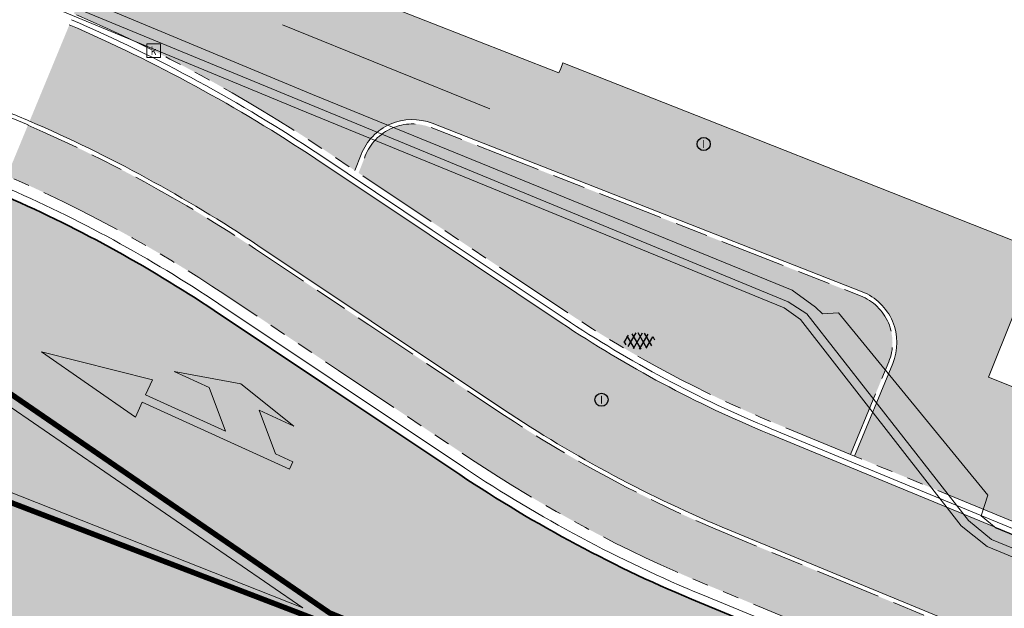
# Model space of a CAD drawing. Header units: metres. Extents: x 187916 to 189411, y 333285 to 334910.
# Tile 220 of 256: x 188620 to 188638, y 334235 to 334246. Entities that reach past the tile are written whole.
import ezdxf
from ezdxf.enums import TextEntityAlignment as Align

# ---------------------------------------------------------------- set-up
doc = ezdxf.new("R2010")
doc.units = ezdxf.units.M
doc.linetypes.add('VH-OPSLUITBAND_100X200', pattern=[16, 8, -2, 4, -2])
doc.linetypes.add('VH-TROTTOIRBAND_180-200', pattern=[20, 10, -2, 2, -2, 2, -2])
for name, color, linetype, lineweight in [('B-ME-IE-TERREINAFSCHEIDING_KUNSTMATIG_RASTERHEKWERK-G', 253, 'IE-TERREINAFSCHEIDING-KUNSTMATIG-OPEN', 18), ('B-ME-OG-BEBOUWING_HOOFDGEBOUW-G', 253, 'Continuous', 18), ('B-ME-RI-HWA_KOLK-S', 253, 'Continuous', 25), ('B-ME-RI-PUT_INSPECTIE-S', 253, 'Continuous', 25), ('B-ME-VH-KANTOPSLUITING_ACHTERKANTBAND-G', 253, 'Continuous', 18), ('B-ME-VH-VERHARDING_ASFALT-G', 253, 'Continuous', 18), ('B-ME-VH-VERHARDING_ASFALT-S', 253, 'Continuous', 25), ('B-ME-VH-VERHARDING_BETONSTRAATSTEEN-G', 253, 'Continuous', 18), ('N-WE-GR-HAAG-HG01-A', 96, 'Continuous', 35), ('N-WE-VH-GOOT_TEGEL-G', 170, 'Continuous', 35), ('N-WE-VH-KANTOPSLUITING_OPSLUITBAND_80X200-G', 30, 'VH-OPSLUITBAND_100X200', 15), ('N-WE-VH-KANTOPSLUITING_RIJWIELPADBAND_4-12 200-G', 94, 'VH-TROTTOIRBAND_180-200', 15), ('N-WE-VH-KANTOPSLUITING_TROTTOIRBAND_180 200-G', 251, 'VH-TROTTOIRBAND_180-200', 15), ('N-WE-VH-KANTOPSLUITING_VOORKANTBAND-G', 7, 'Continuous', 15), ('N-WE-VH-KANTVERHARDING_STREKLAAG_BSS-G', 60, 'Continuous', 18), ('N-WE-VH-VERHARDING_ASFALT_RIJWEG-A', 251, 'Continuous', 18), ('N-WE-VH-VERHARDING_BETONSTRAATSTEEN-ROOD-A', 11, 'Continuous', 18), ('N-WE-VH-VERHARDING_TEGEL-A', 254, 'Continuous', 5), ('N-WE-VW-MARKERING_LANGS_STREEP-G', 251, 'Continuous', 0), ('N-WE-VW-MARKERING_PIJL-S', 251, 'Continuous', 0), ('N-WE-VW-MARKERING_VLAK-G', 251, 'Continuous', 0)]:
    doc.layers.add(name, color=color, linetype=linetype, lineweight=lineweight)
doc.styles.add('NLCS-ISO', font='NLCS-ISO.ttf')
doc.linetypes.add('IE-TERREINAFSCHEIDING-KUNSTMATIG-OPEN', pattern='A,7,-1.5,[67,NLCS.SHX,S=0.75,R=0,X=0,Y=0],-1.5', length=10)

# ---------------------------------------------------------------- blocks, each defined once
blk = doc.blocks.new('SRI-KOLK-SO')
at = {"color": 0, "linetype": 'ByBlock', "lineweight": 18}
blk.add_lwpolyline([(-1.125, -1.125), (1.125, -1.125), (1.125, 1.125), (-1.125, 1.125)], close=True, dxfattribs=at)
at = {"color": 0, "linetype": 'ByBlock', "lineweight": 18, "style": 'NLCS-ISO'}
blk.add_text('k', height=1.5, dxfattribs=at).set_placement((0, 0), align=Align.MIDDLE_CENTER)
blk = doc.blocks.new('SRI-PUT_INSPECTIE-SO')
blk.add_circle((0, -7.105427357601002e-14), 1.999999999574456)
at = {"style": 'NLCS-ISO'}
blk.add_text('I', height=2.5, dxfattribs=at).set_placement((-0.002795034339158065, -0.007140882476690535), align=Align.MIDDLE_CENTER)
blk = doc.blocks.new('SVH-ASFALT-SO')
at = {"ltscale": 0.1}
for p, q in [((-3.363759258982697, 2.173798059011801), (-1.827884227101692, 4.834011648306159)), ((0.3610377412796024, -0.07213355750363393), (-2.305319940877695, 4.546133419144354)), ((-1.90966580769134, 0.6923617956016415), (0.9476199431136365, 5.64132588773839)), ((2.754090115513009, -0.2170218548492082), (-0.4687746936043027, 5.365143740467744)), ((0, 0), (3.267551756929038, 5.659565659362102)), ((4.867727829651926, 0.1220502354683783), (1.647185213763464, 5.700193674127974)), ((2.175571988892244, -0.2317987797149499), (5.321577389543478, 5.217242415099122)), ((6.701218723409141, 0.946350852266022), (4.043291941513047, 5.550015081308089)), ((4.656575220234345, 0.06542487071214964), (7.070171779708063, 4.245896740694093)), ((7.827971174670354, 2.994758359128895), (7.146137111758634, 4.175729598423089)), ((-2.71961448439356, 1.263712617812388), (-3.454265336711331, 2.536165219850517))]:
    blk.add_line(p, q, dxfattribs=at)
at = {"style": 'NLCS-ISO'}
blk.add_attdef('KLEUR', text='', height=1.8, dxfattribs=at).set_placement((9.485913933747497, 2.74105960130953), align=Align.MIDDLE_LEFT)
at = {"style": 'NLCS-ISO', "flags": 1}
blk.add_attdef('FUNCTIE', text='', height=1.8, dxfattribs=at).set_placement((0.1159930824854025, -3.584775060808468), align=Align.MIDDLE_CENTER)
blk = doc.blocks.new('DTM')
at = {"layer": 'B-ME-IE-TERREINAFSCHEIDING_KUNSTMATIG_RASTERHEKWERK-G', "ltscale": 0.2, "flags": 128}
blk.add_lwpolyline([(188625.156, 334245.895), (188628.9369999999, 334244.3620000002)], dxfattribs=at)
at = {"layer": 'B-ME-OG-BEBOUWING_HOOFDGEBOUW-G', "ltscale": 0.2, "flags": 128}
blk.add_lwpolyline([(188743.9840000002, 334223.5380000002), (188751.9180601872, 334216.9698288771), (188745.4390000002, 334209.2420000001), (188737.8897210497, 334200.3223239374), (188736.3149999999, 334199.9550000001), (188734.7962641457, 334199.5834174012), (188679.838, 334222.3799999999), (188678.264, 334223.0320000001), (188655.2635693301, 334232.5984371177), (188638.0302384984, 334239.4697654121), (188638.955020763, 334241.7756483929), (188633.1060000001, 334244.085), (188630.2698509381, 334245.2061205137), (188630.2310000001, 334245.102), (188630.1931713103, 334245.0219777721), (188621.2965137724, 334248.5080150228), (188621.7340000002, 334249.6090000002), (188622.2921989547, 334251.0271803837), (188611.6423652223, 334255.209737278), (188613.0109999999, 334258.642), (188616.4270000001, 334267.2570000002)], dxfattribs=at)
at = {"layer": 'B-ME-VH-KANTOPSLUITING_ACHTERKANTBAND-G', "ltscale": 0.2, "flags": 128}
for points in [[(188635.2960000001, 334240.6430000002), (188635.0040000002, 334240.6260000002), (188634.8769999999, 334240.7450000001), (188634.4509999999, 334241.0580000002), (188625.699, 334244.6290000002), (188615.497, 334248.878), (188615.693, 334249.2540000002), (188614.3659999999, 334249.9649999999), (188614.1740000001, 334249.5860000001), (188611.9479999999, 334251.5219999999), (188611.5980000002, 334251.9569999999)], [(188739.6430000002, 334194.7829999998), (188730.551, 334198.4929999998), (188721.8250000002, 334202.1120000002), (188713.3100000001, 334205.6540000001), (188704.659, 334209.2599999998), (188696.6159999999, 334212.5699999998), (188685.5049999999, 334217.1699999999), (188667.6439999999, 334224.551), (188658.8960000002, 334228.1720000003), (188651.1630000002, 334231.3620000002), (188642.7510000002, 334234.8369999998), (188638.173, 334236.716), (188637.9010000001, 334236.9399999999), (188638.023, 334237.318), (188635.2960000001, 334240.6430000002)]]:
    blk.add_lwpolyline(points, dxfattribs=at)
at = {"layer": 'B-ME-VH-VERHARDING_ASFALT-G', "ltscale": 0.2, "flags": 128}
blk.add_lwpolyline([(188739.5269999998, 334194.4180000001), (188730.4950000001, 334198.1469999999), (188721.727, 334201.8130000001), (188713.2429999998, 334205.3149999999), (188704.5129999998, 334208.9470000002), (188696.4649999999, 334212.236), (188685.3849999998, 334216.855), (188667.568, 334224.2050000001), (188658.9139999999, 334227.753), (188651.0789999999, 334231.0359999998), (188642.6830000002, 334234.4539999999), (188638.0079999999, 334236.3790000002), (188637.534, 334236.7570000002), (188634.6039999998, 334240.52), (188634.304, 334240.7310000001), (188625.5839999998, 334244.304), (188615.3310000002, 334248.551), (188613.9679999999, 334249.284), (188611.6770000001, 334251.2779999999), (188611.3169999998, 334251.7409999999)], dxfattribs=at)
at = {"layer": 'B-ME-VH-VERHARDING_BETONSTRAATSTEEN-G', "ltscale": 0.2, "flags": 128}
blk.add_lwpolyline([(188739.5580000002, 334194.5750000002), (188730.5260000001, 334198.304), (188721.753, 334201.9440000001), (188713.2609999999, 334205.4560000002), (188704.548, 334209.0660000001), (188696.503, 334212.3990000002), (188685.4359999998, 334216.9670000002), (188667.6069999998, 334224.3620000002), (188658.9189999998, 334227.9309999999), (188651.1200000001, 334231.1579999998), (188642.6970000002, 334234.6209999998), (188638.0890000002, 334236.5099999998), (188637.6669999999, 334236.8530000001), (188634.7179999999, 334240.625), (188634.3810000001, 334240.8449999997), (188625.6379999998, 334244.4500000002), (188615.3939999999, 334248.676), (188614.0419999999, 334249.4139999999), (188611.7760000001, 334251.3799999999), (188611.4380000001, 334251.8229999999)], dxfattribs=at)
at = {"layer": 'B-ME-RI-HWA_KOLK-S', "xscale": 0.11, "yscale": 0.11, "zscale": 0.11}
blk.add_blockref('SRI-KOLK-SO', (188622.804, 334245.426), dxfattribs=at)
at = {"layer": 'B-ME-RI-PUT_INSPECTIE-S', "xscale": 0.06, "yscale": 0.06, "zscale": 0.06250000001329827}
for p in [(188632.838, 334243.723), (188630.973, 334239.057)]:
    blk.add_blockref('SRI-PUT_INSPECTIE-SO', p, dxfattribs=at)
at = {"layer": 'B-ME-VH-VERHARDING_ASFALT-S', "xscale": 0.05, "yscale": 0.05, "zscale": 0.05}
blk.add_blockref('SVH-ASFALT-SO', (188631.5567921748, 334239.9935271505), dxfattribs=at)
blk = doc.blocks.new('ontwerp Parklaan')
at = {"layer": 'N-WE-VH-KANTOPSLUITING_OPSLUITBAND_80X200-G', "color": 251, "flags": 128}
blk.add_lwpolyline([(188620.5117151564, 334244.070147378), (188619.1993726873, 334244.6121743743), (188616.8886979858, 334245.5665350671), (188616.4305432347, 334244.4574341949)], dxfattribs=at)
at = {"layer": 'N-WE-VH-KANTOPSLUITING_VOORKANTBAND-G', "color": 251, "flags": 128}
blk.add_lwpolyline([(188620.5408407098, 334244.1406667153, 0.004196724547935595), (188620.1345258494, 334244.3124900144), (188616.8453000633, 334245.671014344), (188616.3566034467, 334244.4879777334)], format="xyb", dxfattribs=at)
blk = doc.blocks.new('ontwerp Wilhelmina- & Engelenkampstraat')
at = {"layer": 'N-WE-GR-HAAG-HG01-A', "transparency": 33554610}
h = blk.add_hatch(color=256, dxfattribs=at)
h.dxf.hatch_style = 1
edge = h.paths.add_edge_path()
edge.add_line((188705.4474452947, 334205.713997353), (188707.9869095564, 334204.6651414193))
edge.add_line((188707.9869095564, 334204.6651414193), (188708.3686531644, 334205.58940968))
edge.add_line((188708.3686531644, 334205.58940968), (188705.8291889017, 334206.6382656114))
edge.add_line((188705.8291889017, 334206.6382656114), (188633.276648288, 334236.6040989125))
edge.add_arc((188642.3621461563, 334258.6016835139), 23.79999999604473, 236.2483398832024, 247.5582723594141, ccw=False)
edge.add_line((188629.1390012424, 334238.8130898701), (188624.6588751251, 334241.8068022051))
edge.add_arc((188610.1023038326, 334220.0227201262), 26.19999999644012, 56.24833988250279, 66.59352137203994)
edge.add_line((188620.5102973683, 334244.0667146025), (188620.1285032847, 334243.1423075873))
edge.add_arc((188610.1023038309, 334220.0227201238), 25.19999999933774, 56.248339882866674, 66.55521940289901, ccw=False)
edge.add_line((188624.1032808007, 334240.9753486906), (188628.5834069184, 334237.9816363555))
edge.add_arc((188642.3621461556, 334258.601683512), 24.79999999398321, 236.2483398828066, 247.5582723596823)
edge.add_line((188632.8949046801, 334235.6798306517), (188705.4474452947, 334205.713997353))
edge = h.paths.add_edge_path()
edge.add_line((188711.2893408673, 334204.3830998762), (188710.9075972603, 334203.4588316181))
edge.add_line((188710.9075972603, 334203.4588316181), (188734.0493361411, 334193.9007722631))
edge.add_arc((188739.6991415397, 334207.5799425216), 14.80000000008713, 247.5582723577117, 307.0646274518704)
edge.add_arc((188748.4385158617, 334196.0095779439), 0.3000000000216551, 307.0646274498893, 423.6174037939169)
edge.add_line((188748.5718247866, 334196.2783319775), (188747.7286679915, 334196.8285838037))
edge.add_arc((188619.9686875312, 333937.0112801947), 289.5300396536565, 63.81526708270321, 63.89557908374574)
edge.add_arc((188745.1995127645, 334192.5892821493), 4.919999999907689, 63.89557908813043, 103.4372201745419)
edge.add_line((188744.0562042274, 334197.3745977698), (188736.2771499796, 334195.5160246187))
edge.add_arc((188734.6319011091, 334202.4022105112), 7.079999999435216, 247.55827235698, 283.4372201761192, ccw=False)
edge.add_line((188731.9291563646, 334195.858391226), (188711.2893408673, 334204.3830998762))
h = blk.add_hatch(color=256, dxfattribs=at)
h.dxf.hatch_style = 1
h.paths.add_polyline_path([(188627.8558353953, 334244.026062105, 0.4142135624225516), (188626.6636040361, 334243.5051164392), (188626.5418929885, 334243.1944997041), (188627.9513892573, 334242.2526453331), (188630.3613087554, 334240.6422876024, 0.04938898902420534), (188634.1164842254, 334238.6374890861), (188635.51736717, 334238.0588928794), (188636.2126180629, 334239.7462884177, 0.4193135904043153), (188635.6976353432, 334240.9533568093)])
at = {"layer": 'N-WE-VH-VERHARDING_ASFALT_RIJWEG-A', "transparency": 33554610}
h = blk.add_hatch(color=256, dxfattribs=at)
h.dxf.hatch_style = 1
edge = h.paths.add_edge_path(flags=16)
edge.add_arc((188843.2202829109, 334124.6265817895), 0.5000000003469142, 68.86366228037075, 236.5502401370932)
edge.add_line((188842.9446801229, 334124.2093970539), (188847.2596446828, 334121.3588223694))
edge.add_arc((188764.52368857, 333996.1199642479), 150.1000000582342, 53.138037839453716, 56.550240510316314, ccw=False)
edge.add_arc((188854.8670012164, 334116.6124780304), 0.5000000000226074, 233.1380378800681, 405.2541734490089)
edge.add_line((188855.2189827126, 334116.9675963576), (188849.6333451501, 334122.5038948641))
edge.add_arc((188848.2254191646, 334121.0834215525), 2.000000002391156, 45.25417348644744, 68.86366190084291)
edge.add_line((188848.9465960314, 334122.9488716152), (188843.4005771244, 334125.0929443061))
edge = h.paths.add_edge_path()
edge.add_line((188813.0185392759, 334140.2053137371), (188813.0105729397, 334140.209319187))
edge.add_line((188813.0105729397, 334140.209319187), (188850.7365500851, 334115.2865848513))
edge.add_arc((188823.0935907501, 334073.442955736), 50.14999998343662, 53.70449889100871, 56.55024050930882, ccw=False)
edge.add_arc((188844.432152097, 334101.8879698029), 14.59712508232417, 51.12888847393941, 55.118945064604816, ccw=False)
edge.add_line((188853.5928784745, 334113.2527026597), (188950.9588811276, 334038.6637910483))
edge.add_arc((188941.7456837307, 334026.6371749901), 15.15000000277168, 40.65152212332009, 52.54545483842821, ccw=False)
edge.add_line((188953.2397736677, 334036.5067442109), (188961.6247993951, 334026.741552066))
edge.add_arc((188972.8912835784, 334036.415684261), 14.84999998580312, 220.6515221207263, 230.026866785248)
edge.add_arc((188742.2273900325, 333761.2592333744), 344.2000024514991, 49.060789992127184, 50.026866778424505, ccw=False)
edge.add_line((188967.767169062, 334021.2697134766), (188981.7537264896, 334009.2102175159))
edge.add_line((188981.7537264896, 334009.2102175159), (188990.3623937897, 334001.7876695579))
edge.add_arc((188830.8334411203, 333816.7660723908), 244.2999757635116, 45.63147792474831, 49.231496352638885, ccw=False)
edge.add_line((189001.6652582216, 333991.4056109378), (189005.3166251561, 333987.8338559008))
edge.add_line((189005.3166251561, 333987.8338559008), (189009.3616308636, 333991.9690219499))
edge.add_arc((189010.0094888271, 333991.9162956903), 0.6499999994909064, 135.63089128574, 175.3472076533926, ccw=False)
edge.add_line((189009.5448364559, 333992.3708264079), (189010.1315084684, 333992.9705626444))
edge.add_arc((189010.5961608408, 333992.5160319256), 0.6500000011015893, 110.0016349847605, 135.6308912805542, ccw=False)
edge.add_line((189010.3738303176, 333993.126825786), (189012.7423269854, 333996.2283355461))
edge.add_line((189012.7423269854, 333996.2283355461), (189006.7711925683, 334000.7882476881))
edge.add_line((189006.7711925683, 334000.7882476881), (189004.0161101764, 334002.9017076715))
edge.add_line((189004.0161101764, 334002.9017076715), (188999.2558699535, 334006.5545254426))
edge.add_line((188999.2558699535, 334006.5545254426), (188998.8588697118, 334006.8610537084))
edge.add_line((188998.8588697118, 334006.8610537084), (188991.767266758, 334012.3365586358))
edge.add_arc((189144.6444510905, 334210.3355206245), 250.1499998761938, 228.1364962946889, 232.3278733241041, ccw=False)
edge.add_arc((188742.2273912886, 333761.2592353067), 352.8500001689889, 48.13649629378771, 52.54545484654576)
edge.add_line((188956.8067115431, 334041.3642833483), (188954.6511510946, 334043.0155877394))
edge.add_line((188954.6511510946, 334043.0155877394), (188891.8217000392, 334091.1471762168))
edge.add_line((188891.8217000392, 334091.1471762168), (188891.5662846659, 334090.8137650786))
edge.add_line((188891.5662846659, 334090.8137650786), (188875.9674064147, 334102.7635557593))
edge.add_line((188875.9674064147, 334102.7635557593), (188876.222821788, 334103.0969668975))
edge.add_line((188876.222821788, 334103.0969668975), (188867.5141152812, 334109.7684222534))
edge.add_arc((188884.8033035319, 334132.3371809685), 28.4300000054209, 226.5407898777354, 232.5454548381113, ccw=False)
edge.add_line((188865.2480693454, 334111.7008606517), (188851.7136843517, 334124.5262124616))
edge.add_arc((188838.0601001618, 334110.1178073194), 19.84999999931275, 46.54078987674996, 56.5502405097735)
edge.add_line((188849.0015307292, 334126.680041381), (188818.5871468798, 334146.772552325))
edge.add_arc((188824.1818834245, 334155.2414024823), 10.14999999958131, 230.746516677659, 236.55024045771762, ccw=False)
edge.add_line((188817.7594464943, 334147.3817075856), (188813.0185392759, 334140.2053137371))
edge = h.paths.add_edge_path()
edge.add_arc((188804.4060072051, 334144.8922067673), 15.00000001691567, 49.44930201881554, 57.10513435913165)
edge.add_line((188812.5524953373, 334157.4872348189), (188809.1197533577, 334159.7075388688))
edge.add_line((188809.1197533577, 334159.7075388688), (188808.8358097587, 334159.2796429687))
edge.add_arc((188807.8775894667, 334159.9154997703), 1.150000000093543, 146.4325029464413, 326.4325029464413, ccw=False)
edge.add_line((188806.9193691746, 334160.5513565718), (188807.1883826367, 334160.9567531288))
edge.add_line((188807.1883826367, 334160.9567531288), (188802.8966842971, 334163.732631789))
edge.add_arc((188799.7691371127, 334173.3887670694), 10.14999999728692, 238.0087583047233, 287.9467359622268, ccw=False)
edge.add_line((188794.391772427, 334164.7802568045), (188787.6683002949, 334154.8824230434))
edge.add_arc((188776.9360168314, 334149.1867587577), 12.14999999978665, 6.552444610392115, 27.95506492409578, ccw=False)
edge.add_arc((188778.9149951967, 334149.4490587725), 10.1540764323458, -2.101472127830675, 6.356304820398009, ccw=False)
edge.add_line((188789.0622425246, 334149.0767150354), (188793.7916961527, 334146.0152720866))
edge.add_line((188793.7916961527, 334146.0152720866), (188794.0757942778, 334146.443065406))
edge.add_arc((188795.0337848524, 334145.8068625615), 1.15000000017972, -33.58819080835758, 146.4118091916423, ccw=False)
edge.add_line((188795.991775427, 334145.170659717), (188795.7226155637, 334144.7653603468))
edge.add_line((188795.7226155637, 334144.7653603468), (188801.9201273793, 334140.7536223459))
edge.add_arc((188806.91186024, 334129.6763888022), 12.14999999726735, 71.61773031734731, 114.25775215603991, ccw=False)
edge.add_line((188810.743428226, 334141.2064185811), (188816.0248838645, 334149.2010499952))
edge.add_arc((188824.1818834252, 334155.2414024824), 10.15000000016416, 183.1724790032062, 216.5203757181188, ccw=False)
edge.add_arc((188822.7365122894, 334155.1739654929), 8.703121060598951, 180.8378362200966, 183.2557978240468, ccw=False)
edge.add_arc((188833.7517650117, 334153.715293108), 19.7623436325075, 172.5149848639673, 176.1369932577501, ccw=False)
edge = h.paths.add_edge_path()
edge.add_line((188786.2209732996, 334157.0233449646), (188792.4021116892, 334166.1227922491))
edge.add_line((188792.4021116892, 334166.1227922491), (188791.5485077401, 334166.7026345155))
edge.add_line((188791.5485077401, 334166.7026345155), (188788.5394280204, 334169.4236699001))
edge.add_line((188788.5394280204, 334169.4236699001), (188787.1852216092, 334167.4301002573))
edge.add_line((188787.1852216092, 334167.4301002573), (188780.1013007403, 334172.2421172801))
edge.add_arc((188618.4537611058, 333934.267257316), 287.6837865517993, 55.81317921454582, 60.58230996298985)
edge.add_arc((188735.7243300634, 334140.9898543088), 50.01920379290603, 61.28503171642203, 77.31862338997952)
edge.add_arc((188760.1973562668, 334256.6585423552), 68.2172590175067, 252.5019390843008, 258.5925344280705, ccw=False)
edge.add_arc((188746.5917393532, 334218.9896416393), 28.24878716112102, 246.6552150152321, 255.85047768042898, ccw=False)
edge.add_arc((188739.6991429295, 334207.5799419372), 15.14999999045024, 247.5582666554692, 253.5058051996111, ccw=False)
edge.add_line((188733.9157258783, 334193.5772783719), (188632.7612944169, 334235.3563367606))
edge.add_arc((188642.362146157, 334258.6016835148), 25.14999999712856, 236.2483398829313, 247.5582723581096, ccw=False)
edge.add_line((188628.3889489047, 334237.6906276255), (188623.9088227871, 334240.6843399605))
edge.add_arc((188610.1023038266, 334220.0227201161), 24.85000000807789, 56.24833988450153, 66.54108532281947)
edge.add_line((188619.9948742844, 334242.8187625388), (188616.8650908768, 334235.2408720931))
edge.add_arc((188612.7752758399, 334225.9513130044), 10.14999975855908, 36.3971108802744, 66.23805833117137, ccw=False)
edge.add_line((188620.9452513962, 334231.9741025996), (188631.6761182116, 334226.2780943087))
edge.add_arc((188635.7212357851, 334214.8212394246), 12.15000000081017, 67.55827235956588, 109.4468017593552, ccw=False)
edge.add_line((188640.3594206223, 334226.051098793), (188725.7324548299, 334190.7901128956))
edge.add_line((188725.7324548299, 334190.7901128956), (188736.3228047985, 334186.3562589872))
edge.add_arc((188702.9288175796, 334091.9793464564), 100.1107386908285, 61.585566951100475, 70.51436696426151, ccw=False)
edge.add_line((188750.5660902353, 334180.0296176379), (188754.2367218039, 334177.9780331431))
edge.add_arc((188618.5090913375, 333934.3570586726), 278.8784123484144, 55.81223272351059, 60.876674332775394, ccw=False)
edge.add_line((188775.2127626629, 334165.0454378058), (188783.7631842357, 334159.2372455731))
edge.add_arc((188776.9360168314, 334149.1867587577), 12.14999999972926, 40.16466472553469, 55.81223272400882, ccw=False)
at = {"layer": 'N-WE-VH-VERHARDING_BETONSTRAATSTEEN-ROOD-A', "transparency": 33554610}
h = blk.add_hatch(color=11, dxfattribs=at)
h.dxf.hatch_style = 1
edge = h.paths.add_edge_path()
edge.add_arc((188610.1023038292, 334220.0227201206), 28.18000000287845, 56.2483398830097, 66.66133845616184)
edge.add_line((188621.2662378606, 334245.897011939), (188620.5408407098, 334244.1406667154))
edge.add_arc((188610.102303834, 334220.0227201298), 26.27999999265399, 56.24833988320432, 66.59645958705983, ccw=False)
edge.add_line((188624.7033226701, 334241.8733184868), (188628.2531991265, 334239.5012180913))
edge.add_arc((188643.1984291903, 334260.3204728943), 25.62813438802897, 234.3270917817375, 247.2971173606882)
edge.add_line((188633.3071877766, 334236.6780403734), (188731.9595287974, 334195.9324016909))
edge.add_arc((188734.6319011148, 334202.4022105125), 6.99999999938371, 247.5567928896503, 283.4372201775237)
edge.add_line((188736.2585596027, 334195.5938346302), (188744.0376138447, 334197.4524077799))
edge.add_arc((188745.1995127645, 334192.589282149), 5.000000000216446, 63.89557908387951, 103.43722017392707, ccw=False)
edge.add_line((188747.3995550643, 334197.0792502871), (188747.7640847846, 334196.9003171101))
edge.add_line((188747.7640847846, 334196.9003171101), (188748.6606974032, 334196.4575013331))
edge.add_arc((188748.4385158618, 334196.0095779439), 0.4999999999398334, -52.93537255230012, 63.61740380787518, ccw=False)
edge.add_arc((188739.6991415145, 334207.5799425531), 15.00000004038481, 307.0646274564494, 317.8121304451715)
edge.add_line((188750.8133434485, 334197.5064865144), (188749.943819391, 334197.9414783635))
edge.add_arc((188619.9687057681, 333937.0113174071), 291.5099982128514, 63.52108409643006, 63.89557908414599)
edge.add_arc((188745.1995127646, 334192.58928215), 6.899999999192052, 63.89557907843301, 103.4372201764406)
edge.add_line((188743.5960922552, 334199.3003955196), (188735.8170380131, 334197.4418223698))
edge.add_arc((188734.6319011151, 334202.4022105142), 5.100000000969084, 247.5582723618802, 283.4372201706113, ccw=False)
edge.add_line((188732.6850087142, 334197.6884423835), (188634.0325006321, 334238.4341500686))
edge.add_arc((188642.3621461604, 334258.6016835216), 21.82000000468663, 236.2483398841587, 247.5582723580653, ccw=False)
edge.add_line((188630.239078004, 334240.4593678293), (188625.758951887, 334243.4530801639))
at = {"layer": 'N-WE-VH-VERHARDING_TEGEL-A', "transparency": 33554610}
h = blk.add_hatch(color=256, dxfattribs=at)
h.dxf.hatch_style = 1
edge = h.paths.add_edge_path()
edge.add_line((188732.7688750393, 334197.8918298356), (188733.6651576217, 334200.0525982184))
edge.add_line((188733.6651576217, 334200.0525982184), (188730.6036364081, 334201.3225113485))
edge.add_line((188730.6036364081, 334201.3225113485), (188730.3737498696, 334200.7682982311))
edge.add_line((188730.3737498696, 334200.7682982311), (188727.1408400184, 334202.1093030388))
edge.add_line((188727.1408400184, 334202.1093030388), (188727.370726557, 334202.6635161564))
edge.add_line((188727.370726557, 334202.6635161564), (188725.5221943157, 334203.430283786))
edge.add_line((188725.5221943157, 334203.430283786), (188725.2923077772, 334202.8760706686))
edge.add_line((188725.2923077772, 334202.8760706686), (188723.6296684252, 334203.5657302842))
edge.add_line((188723.6296684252, 334203.5657302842), (188723.8596793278, 334204.1198918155))
edge.add_line((188723.8596793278, 334204.1198918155), (188708.4829275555, 334210.4981389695))
edge.add_line((188708.4829275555, 334210.4981389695), (188708.2500143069, 334209.9408826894))
edge.add_line((188708.2500143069, 334209.9408826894), (188704.0980835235, 334211.6762416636))
edge.add_line((188704.0980835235, 334211.6762416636), (188704.3260646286, 334212.2223977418))
edge.add_line((188704.3260646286, 334212.2223977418), (188701.4845689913, 334213.4010446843))
edge.add_line((188701.4845689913, 334213.4010446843), (188701.2543822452, 334212.8469560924))
edge.add_line((188701.2543822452, 334212.8469560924), (188699.5917428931, 334213.5366157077))
edge.add_line((188699.5917428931, 334213.5366157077), (188699.8216294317, 334214.0908288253))
edge.add_line((188699.8216294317, 334214.0908288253), (188693.0610781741, 334216.8950925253))
edge.add_line((188693.0610781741, 334216.8950925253), (188692.8311916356, 334216.3408794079))
edge.add_line((188692.8311916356, 334216.3408794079), (188691.9075031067, 334216.7240236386))
edge.add_line((188691.9075031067, 334216.7240236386), (188692.1377479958, 334217.278088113))
edge.add_line((188692.1377479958, 334217.278088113), (188690.7855259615, 334217.8389872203))
edge.add_line((188690.7855259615, 334217.8389872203), (188690.5419999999, 334217.2239999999))
edge.add_line((188690.5419999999, 334217.2239999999), (188688.5640000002, 334218.04))
edge.add_line((188688.5640000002, 334218.04), (188688.8222523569, 334218.6533493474))
edge.add_line((188688.8222523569, 334218.6533493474), (188688.5053076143, 334218.7848174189))
edge.add_line((188688.5053076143, 334218.7848174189), (188688.2754210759, 334218.2306043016))
edge.add_line((188688.2754210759, 334218.2306043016), (188687.351732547, 334218.6137485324))
edge.add_line((188687.351732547, 334218.6137485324), (188687.5816190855, 334219.1679616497))
edge.add_line((188687.5816190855, 334219.1679616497), (188684.1907726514, 334220.5744782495))
edge.add_line((188684.1907726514, 334220.5744782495), (188683.9608861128, 334220.0202651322))
edge.add_line((188683.9608861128, 334220.0202651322), (188682.8524598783, 334220.4800382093))
edge.add_line((188682.8524598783, 334220.4800382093), (188683.0823464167, 334221.0342513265))
edge.add_line((188683.0823464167, 334221.0342513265), (188682.7619646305, 334221.1671450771))
edge.add_line((188682.7619646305, 334221.1671450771), (188682.5049999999, 334220.5279999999))
edge.add_line((188682.5049999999, 334220.5279999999), (188680.574, 334221.352))
edge.add_line((188680.574, 334221.352), (188680.7930543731, 334221.983845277))
edge.add_line((188680.7930543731, 334221.983845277), (188679.838, 334222.3799999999))
edge.add_line((188679.838, 334222.3799999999), (188679.14490882, 334222.6671000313))
edge.add_line((188679.14490882, 334222.6671000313), (188678.9010000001, 334222.071))
edge.add_line((188678.9010000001, 334222.071), (188677.946, 334222.4580000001))
edge.add_line((188677.946, 334222.4580000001), (188678.2108268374, 334223.0541160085))
edge.add_line((188678.2108268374, 334223.0541160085), (188677.5118100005, 334223.3448540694))
edge.add_line((188677.5118100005, 334223.3448540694), (188677.2813912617, 334222.7908620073))
edge.add_line((188677.2813912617, 334222.7908620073), (188674.9730910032, 334223.7509400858))
edge.add_line((188674.9730910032, 334223.7509400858), (188675.2035097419, 334224.3049321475))
edge.add_line((188675.2035097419, 334224.3049321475), (188674.6313442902, 334224.5429096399))
edge.add_line((188674.6313442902, 334224.5429096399), (188674.4016549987, 334223.9873626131))
edge.add_line((188674.4016549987, 334223.9873626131), (188673.015215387, 334224.5598878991))
edge.add_line((188673.015215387, 334224.5598878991), (188673.2461222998, 334225.1190570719))
edge.add_line((188673.2461222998, 334225.1190570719), (188671.6954862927, 334225.7640042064))
edge.add_line((188671.6954862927, 334225.7640042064), (188671.4627569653, 334225.200980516))
edge.add_line((188671.4627569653, 334225.200980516), (188667.3032170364, 334226.9180208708))
edge.add_line((188667.3032170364, 334226.9180208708), (188667.540560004, 334227.4921388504))
edge.add_line((188667.540560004, 334227.4921388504), (188666.1596743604, 334228.0664826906))
edge.add_line((188666.1596743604, 334228.0664826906), (188665.9198609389, 334227.4889761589))
edge.add_line((188665.9198609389, 334227.4889761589), (188664.6257706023, 334228.0231392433))
edge.add_line((188664.6257706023, 334228.0231392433), (188664.8661172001, 334228.6045044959))
edge.add_line((188664.8661172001, 334228.6045044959), (188664.4722906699, 334228.7683065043))
edge.add_line((188664.4722906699, 334228.7683065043), (188664.358, 334228.4980000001))
edge.add_line((188664.358, 334228.4980000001), (188663.352, 334228.909))
edge.add_line((188663.352, 334228.909), (188663.465429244, 334229.1870845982))
edge.add_line((188663.465429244, 334229.1870845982), (188660.3521434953, 334230.481975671))
edge.add_line((188660.3521434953, 334230.481975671), (188660.2450000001, 334230.2060000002))
edge.add_line((188660.2450000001, 334230.2060000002), (188659.2259999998, 334230.6460000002))
edge.add_line((188659.2259999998, 334230.6460000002), (188659.3066070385, 334230.9168396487))
edge.add_line((188659.3066070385, 334230.9168396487), (188656.275845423, 334232.1774069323))
edge.add_line((188656.275845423, 334232.1774069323), (188656.0720000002, 334231.6899999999))
edge.add_line((188656.0720000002, 334231.6899999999), (188655.0810000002, 334232.0929999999))
edge.add_line((188655.0810000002, 334232.0929999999), (188655.2910359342, 334232.5870130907))
edge.add_line((188655.2910359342, 334232.5870130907), (188655.2635693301, 334232.5984371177))
edge.add_line((188655.2635693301, 334232.5984371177), (188655.1869877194, 334232.6289719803))
edge.add_line((188655.1869877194, 334232.6289719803), (188654.6409525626, 334232.8466888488))
edge.add_line((188654.6409525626, 334232.8466888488), (188654.3999999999, 334232.3140000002))
edge.add_line((188654.3999999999, 334232.3140000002), (188653.4189999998, 334232.7060000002))
edge.add_line((188653.4189999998, 334232.7060000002), (188653.6263040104, 334233.2512527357))
edge.add_line((188653.6263040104, 334233.2512527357), (188653.2443679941, 334233.4035394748))
edge.add_line((188653.2443679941, 334233.4035394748), (188653.0003285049, 334232.8030336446))
edge.add_line((188653.0003285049, 334232.8030336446), (188650.0298250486, 334233.9930375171))
edge.add_line((188650.0298250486, 334233.9930375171), (188650.2712861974, 334234.5889760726))
edge.add_line((188650.2712861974, 334234.5889760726), (188638.0434246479, 334239.4643753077))
edge.add_line((188638.0434246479, 334239.4643753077), (188638.955020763, 334241.7756483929))
edge.add_line((188638.955020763, 334241.7756483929), (188633.1060000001, 334244.085))
edge.add_line((188633.1060000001, 334244.085), (188630.2698509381, 334245.2061205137))
edge.add_line((188630.2698509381, 334245.2061205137), (188630.2310000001, 334245.102))
edge.add_line((188630.2310000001, 334245.102), (188630.1931713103, 334245.0219777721))
edge.add_line((188630.1931713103, 334245.0219777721), (188622.1969311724, 334248.1551984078))
edge.add_line((188622.1969311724, 334248.1551984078), (188621.3501455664, 334246.1001708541))
edge.add_arc((188609.9655490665, 334219.7359563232), 28.71725692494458, 55.441688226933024, 66.64434480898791, ccw=False)
edge.add_line((188626.2552603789, 334243.3860335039), (188626.4737998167, 334243.2400009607))
edge.add_line((188626.4737998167, 334243.2400009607), (188626.5891180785, 334243.5343027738))
edge.add_arc((188627.5201925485, 334243.1694735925), 1.000000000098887, 68.60292939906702, 158.6029293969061, ccw=False)
edge.add_line((188627.8850217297, 334244.1005480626), (188635.7268216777, 334241.0278427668))
edge.add_arc((188635.3619924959, 334240.0967682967), 1.000000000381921, -22.392936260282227, 68.60292936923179, ccw=False)
edge.add_line((188636.2865855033, 334239.7158119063), (188635.590363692, 334238.0287436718))
edge.add_line((188635.590363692, 334238.0287436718), (188732.7688750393, 334197.8918298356))
at = {"layer": 'N-WE-VH-GOOT_TEGEL-G'}
blk.add_lwpolyline([(188749.5114236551, 334196.0369091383, -0.01440841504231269), (188748.8302809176, 334195.4909064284, -0.2656419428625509), (188733.9157258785, 334193.5772783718), (188632.7612944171, 334235.3563367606, -0.04938898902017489), (188628.3889489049, 334237.6906276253), (188625.9790294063, 334239.3009853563), (188623.9088227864, 334240.684339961, 0.0449674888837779), (188619.9924448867, 334242.8198166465)], format="xyb", dxfattribs=at)
at = {"layer": 'N-WE-VH-KANTOPSLUITING_OPSLUITBAND_80X200-G', "ltscale": 0.15, "flags": 128}
for points in [[(188747.7286679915, 334196.8285838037, 0.0003504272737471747), (188747.3643543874, 334197.0074107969, 0.174265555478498), (188744.0562042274, 334197.3745977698), (188736.2771499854, 334195.5160246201, -0.1578349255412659), (188731.9293637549, 334195.8583055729), (188633.2766482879, 334236.6040989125, -0.04938898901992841), (188629.1390012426, 334238.81308987), (188626.729081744, 334240.423447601), (188624.6588751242, 334241.8068022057, 0.04517005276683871), (188620.5102973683, 334244.0667146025)], [(188635.5170782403, 334238.0581916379), (188636.2126180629, 334239.7462884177, 0.4193135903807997), (188635.6976353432, 334240.9533568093), (188627.8558353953, 334244.026062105, 0.4142135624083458), (188626.6636040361, 334243.5051164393), (188626.5482857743, 334243.2108146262)]]:
    blk.add_lwpolyline(points, format="xyb", dxfattribs=at)
at = {"layer": 'N-WE-VH-KANTOPSLUITING_RIJWIELPADBAND_4-12 200-G', "ltscale": 0.15, "flags": 128}
blk.add_lwpolyline([(188732.7688750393, 334197.8918298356), (188634.1164842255, 334238.6374890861, -0.04938898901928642), (188630.3613087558, 334240.6422876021), (188627.9513892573, 334242.2526453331), (188625.8811826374, 334243.6359999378, 0.04549696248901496), (188621.3502303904, 334246.1003762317)], format="xyb", dxfattribs=at)
at = {"layer": 'N-WE-VH-KANTOPSLUITING_TROTTOIRBAND_180 200-G', "ltscale": 0.15, "flags": 128}
blk.add_lwpolyline([(188748.5718247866, 334196.2783319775, -0.5574663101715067), (188748.6193305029, 334195.7701910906, -0.2656419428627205), (188734.0493361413, 334193.9007722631), (188632.8949046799, 334235.6798306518, -0.04938898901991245), (188628.5834069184, 334237.9816363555), (188626.1734874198, 334239.5919940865), (188624.1032807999, 334240.9753486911, 0.04496748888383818), (188620.131742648, 334243.140902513, 0.04496748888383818)], format="xyb", dxfattribs=at)
at = {"layer": 'N-WE-VH-KANTOPSLUITING_VOORKANTBAND-G', "flags": 128}
for points in [[(188732.7230637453, 334197.7809184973), (188634.0706749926, 334238.5265768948, -0.04938898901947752), (188630.2946374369, 334240.5425131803), (188627.8847179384, 334242.1528709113), (188625.8145113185, 334243.536225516, 0.04548044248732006), (188621.304416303, 334245.9894503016)], [(188747.7640847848, 334196.9003171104, 0.0003505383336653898), (188747.3995550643, 334197.079250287, 0.174265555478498), (188744.0376138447, 334197.4524077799), (188736.2585596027, 334195.5938346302, -0.1578496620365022), (188731.9595287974, 334195.9324016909), (188633.3071877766, 334236.6780403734, -0.04938898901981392), (188629.1834487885, 334238.8796061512), (188626.77352929, 334240.4899638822), (188624.7033226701, 334241.8733184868, 0.04518289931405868), (188620.5408407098, 334244.1406667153)], [(188635.5910456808, 334238.0277151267), (188636.2865855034, 334239.7158119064, 0.4193135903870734), (188635.7268216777, 334241.0278427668), (188627.8850217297, 334244.1005480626, 0.4142135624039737), (188626.5891180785, 334243.5343027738), (188626.4737998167, 334243.2400009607)], [(188748.6606974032, 334196.4575013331, -0.5574663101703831), (188748.739873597, 334195.6105998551, -0.2656419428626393), (188733.9729874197, 334193.7159186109), (188632.8185559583, 334235.4949769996, -0.04938898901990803), (188628.4722880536, 334237.8153456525), (188626.062368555, 334239.4257033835), (188623.9921619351, 334240.8090579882, 0.04496748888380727), (188620.0521439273, 334242.957424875)]]:
    blk.add_lwpolyline(points, format="xyb", dxfattribs=at)
at = {"layer": 'N-WE-VH-KANTVERHARDING_STREKLAAG_BSS-G', "flags": 128}
blk.add_lwpolyline([(188621.2648048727, 334245.8976301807, -0.04548044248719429), (188625.7589518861, 334243.4530801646), (188627.8291585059, 334242.0697255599), (188630.2390780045, 334240.4593678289, 0.04938898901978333), (188634.0325006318, 334238.4341500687), (188732.6848869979, 334197.688492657)], format="xyb", dxfattribs=at)
blk = doc.blocks.new('N-SVW-MARKERING_PIJL_COMBI_RD_RA_5.0')
h = blk.add_hatch(color=256)
h.paths.add_polyline_path([(4.999999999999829, 1.70530256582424e-13), (2.949999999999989, 0.3750000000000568), (2.949999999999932, 0.07499999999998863), (0, 0.07499999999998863), (2.842170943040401e-14, -0.07499999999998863), (0.345908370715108, -0.07499999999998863), (0.5709083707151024, -0.3000000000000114), (1.575000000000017, -0.3000000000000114), (1.349999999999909, -0.07499999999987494), (2.950000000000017, -0.0749999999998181), (2.949999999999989, -0.3749999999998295)])
h.paths.add_polyline_path([(2.649999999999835, -0.6749999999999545), (1.950000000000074, -0.6749999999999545), (1.574999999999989, -0.3000000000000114), (0.5709083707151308, -0.3000000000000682), (0.9459083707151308, -0.6749999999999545), (0.2500000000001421, -0.6750000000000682), (1.450000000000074, -0.9749999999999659)])
for p, q in [((4.999999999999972, 1.70530256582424e-13), (2.94999999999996, 0.3750000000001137)), ((2.949999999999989, 0.3750000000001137), (2.94999999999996, 0.07500000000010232)), ((-2.842170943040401e-14, 0.07499999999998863), (2.94999999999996, 0.07500000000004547)), ((0, -0.07499999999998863), (-2.842170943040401e-14, 0.07499999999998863)), ((4.999999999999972, 1.70530256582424e-13), (2.949999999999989, -0.3749999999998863)), ((0, -0.07499999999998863), (0.3459083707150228, -0.07499999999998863)), ((0.345908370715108, -0.07499999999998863), (0.9459083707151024, -0.6749999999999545)), ((1.349999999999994, -0.07500000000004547), (1.950000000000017, -0.6749999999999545)), ((1.349999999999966, -0.07499999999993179), (2.949999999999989, -0.07499999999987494)), ((2.949999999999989, -0.07499999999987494), (2.949999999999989, -0.3749999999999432)), ((1.450000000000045, -0.9749999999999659), (0.25, -0.6750000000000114)), ((0.25, -0.6750000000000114), (0.9459083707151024, -0.6749999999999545)), ((2.650000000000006, -0.6749999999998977), (1.450000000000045, -0.9749999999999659)), ((1.950000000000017, -0.6749999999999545), (2.650000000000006, -0.6749999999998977))]:
    blk.add_line(p, q)
blk = doc.blocks.new('markering')
at = {"layer": 'N-WE-VW-MARKERING_VLAK-G'}
h = blk.add_hatch(color=256, dxfattribs=at)
h.dxf.hatch_style = 1
edge = h.paths.add_edge_path()
edge.add_line((188618.2127968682, 334238.1518392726), (188625.5219752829, 334235.2628182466))
edge.add_line((188625.5219752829, 334235.2628182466), (188618.8981806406, 334239.8112736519))
edge.add_arc((188617.2759089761, 334239.5100517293), 1.649999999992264, -55.402290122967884, 10.518834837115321, ccw=False)
at = {"layer": 'N-WE-VW-MARKERING_LANGS_STREEP-G', "const_width": 0.1, "flags": 128}
for points in [[(188626.93773509, 334234.7862712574), (188626.0131656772, 334235.168139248), (188619.0113950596, 334239.9761447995)], [(188626.8661056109, 334234.5994684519), (188626.0025217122, 334234.9561480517), (188618.0128276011, 334238.0197938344)]]:
    blk.add_lwpolyline(points, dxfattribs=at)
at = {"layer": 'N-WE-VW-MARKERING_VLAK-G', "flags": 128}
blk.add_lwpolyline([(188618.2127968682, 334238.1518392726), (188625.5219752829, 334235.2628182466), (188618.8981806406, 334239.8112736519, -0.2958391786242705)], format="xyb", close=True, dxfattribs=at)
at = {"layer": 'N-WE-VW-MARKERING_PIJL-S', "rotation": 155.5342137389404}
blk.add_blockref('N-SVW-MARKERING_PIJL_COMBI_RD_RA_5.0', (188625.3095392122, 334237.8583361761), dxfattribs=at)

msp = doc.modelspace()

# ---------------------------------------------------------------- block references
for name in ['DTM', 'ontwerp Parklaan']:
    msp.add_blockref(name, (0, 0))

# ---------------------------------------------------------------- next in the draw order: block references
msp.add_blockref('ontwerp Wilhelmina- & Engelenkampstraat', (0, 0))

# ---------------------------------------------------------------- next in the draw order: block references
msp.add_blockref('markering', (0, 0))

doc.saveas('drawing.dxf')
